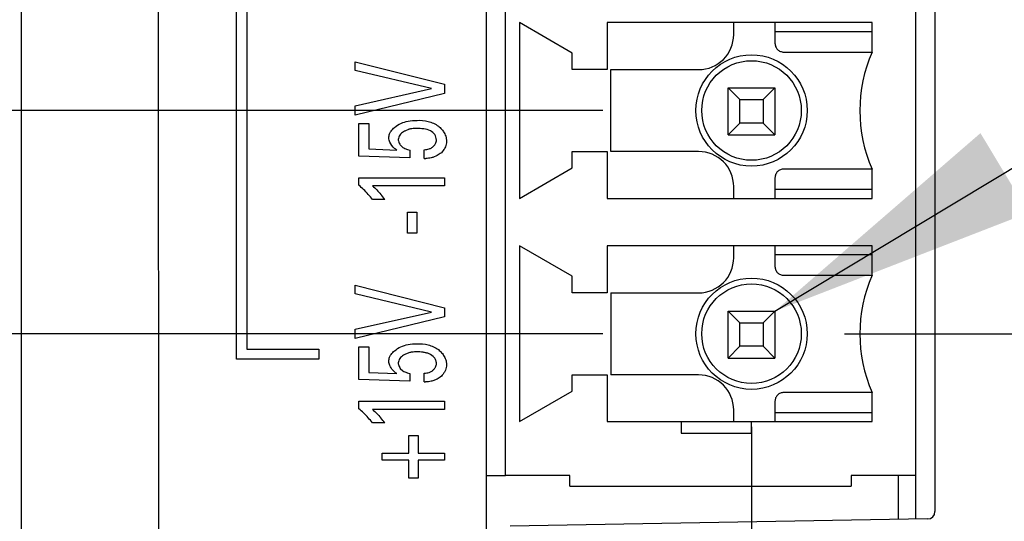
# Model space of a CAD drawing. Header units: inches. Extents: x 0 to 34, y 0 to 22.
# Tile 87 of 129: x 21.367 to 22.028, y 9.075 to 9.412. Entities that reach past the tile are written whole.
import ezdxf

# ---------------------------------------------------------------- set-up
doc = ezdxf.new("R2010")
doc.units = ezdxf.units.IN
doc.header["$LTSCALE"] = 1.87
doc.header["$MEASUREMENT"] = 0
doc.layers.get('0').update_dxf_attribs({"linetype": 'CONTINUOUS'})
doc.layers.add('DETAIL', color=7, linetype='CONTINUOUS')
doc.layers.add('DIMENSIONS', color=7, linetype='CONTINUOUS')
doc.styles.get("Standard").update_dxf_attribs({"font": 'txt', "width": 0.8})
doc.dimstyles.new('DIMSTYLE_2', dxfattribs={"dimtxt": 0.125, "dimasz": 0.18, "dimexe": 0.18, "dimexo": 0.0625, "dimgap": 0.09, "dimtad": 0, "dimtih": 1, "dimtoh": 1, "dimzin": 4, "dimdsep": 46, "dimtxsty": 'STANDARD', "dimblk": '_FILLED', "dimblk1": '_FILLED', "dimblk2": '_FILLED', "dimcen": 0.09, "dimadec": 0, "dimazin": 0, "dimtp": 0.02, "dimtm": 0.02, "dimtfac": 1, "dimtofl": 0, "dimtmove": 0, "dimatfit": 3, "dimldrblk": '_FILLED', "dimfxl": 1, "dimtolj": 1, "dimtzin": 4, "dimarcsym": 0})
doc.dimstyles.new('DIMSTYLE_3', dxfattribs={"dimtxt": 0.125, "dimasz": 0.18, "dimexe": 0.18, "dimexo": 0.0625, "dimgap": 0.09, "dimtad": 0, "dimtih": 1, "dimtoh": 1, "dimzin": 4, "dimdsep": 46, "dimtxsty": 'STANDARD', "dimblk": '_FILLED', "dimblk1": '_FILLED', "dimblk2": '_FILLED', "dimcen": 0.09, "dimadec": 0, "dimazin": 0, "dimtp": 0.02, "dimtm": 0.02, "dimtfac": 1, "dimtofl": 0, "dimtmove": 0, "dimatfit": 3, "dimldrblk": '_FILLED', "dimfxl": 1, "dimtolj": 1, "dimtzin": 4, "dimarcsym": 0})
doc.dimstyles.get("Standard").update_dxf_attribs({"dimtxt": 0.125, "dimasz": 0.18, "dimexe": 0.18, "dimexo": 0.0625, "dimgap": 0.09, "dimtad": 0, "dimtih": 1, "dimtoh": 1, "dimzin": 4, "dimdsep": 46, "dimtxsty": 'STANDARD', "dimblk": '_FILLED', "dimblk1": '_FILLED', "dimblk2": '_FILLED', "dimcen": 0.09, "dimadec": 0, "dimazin": 0, "dimtol": 1, "dimtp": 0.02, "dimtm": 0.02, "dimtfac": 1, "dimtofl": 0, "dimtmove": 0, "dimatfit": 3, "dimldrblk": '_FILLED', "dimfxl": 1, "dimtolj": 1, "dimtzin": 4, "dimarcsym": 0})

# ---------------------------------------------------------------- blocks, each defined once
blk = doc.blocks.new('*D43')
at = {"layer": 'DIMENSIONS', "color": 2, "linetype": 'CONTINUOUS'}
blk.add_line((21.92114, 9.20138), (23.02587, 9.20138), dxfattribs=at)
at = {"layer": 'DIMENSIONS', "color": 2, "linetype": 'CONTINUOUS', "insert": (23.08837, 9.26388), "char_height": 0.125, "width": 0.925, "attachment_point": 1, "line_spacing_factor": 0.9}
blk.add_mtext('1.81{\\Ftxt.shx;\\W1.000000;\\H0.125000; }[46]', dxfattribs=at)
blk = doc.blocks.new('_FILLED')
at = {"color": 0, "linetype": 'BYBLOCK'}
blk.add_solid([(0, 0), (-1, 0.1736), (-1, -0.1736)], dxfattribs=at)
blk = doc.blocks.new('*D44')
at = {"layer": 'DIMENSIONS', "color": 2, "linetype": 'CONTINUOUS'}
for p, q in [((20.61587, 10.27083), (20.46186, 10.27083)), ((20.61587, 9.35138), (20.61587, 10.27083)), ((21.75874, 9.35138), (20.49087, 9.35138)), ((21.75874, 9.20138), (20.49087, 9.20138)), ((20.61587, 9.20138), (20.61587, 8.84138))]:
    blk.add_line(p, q, dxfattribs=at)
at = {"layer": 'DIMENSIONS', "color": 2, "linetype": 'CONTINUOUS', "xscale": 0.18, "yscale": 0.18, "zscale": 0.18}
for p, rotation in [((20.61587, 9.35138), 270), ((20.61587, 9.20138), 90)]:
    blk.add_blockref('_FILLED', p, dxfattribs=dict(at, rotation=rotation))
at = {"layer": 'DIMENSIONS', "color": 2, "linetype": 'CONTINUOUS', "insert": (20.39936, 10.33333), "char_height": 0.125, "width": 1.225, "attachment_point": 3, "line_spacing_factor": 0.9}
blk.add_mtext('19X.15{\\Ftxt.shx;\\W1.000000;\\H0.125000; }[3.8]', dxfattribs=at)
blk = doc.blocks.new('*D45')
at = {"layer": 'DIMENSIONS', "color": 2, "linetype": 'CONTINUOUS'}
blk.add_line((21.85864, 9.13888), (21.85864, 6.70279), dxfattribs=at)
at = {"layer": 'DIMENSIONS', "color": 2, "linetype": 'CONTINUOUS', "insert": (21.79614, 6.64029), "char_height": 0.125, "width": 1.025, "attachment_point": 3, "rotation": 90, "line_spacing_factor": 0.9}
blk.add_mtext('.48{\\Ftxt.shx;\\W1.000000;\\H0.125000; }[12.2]', dxfattribs=at)

msp = doc.modelspace()

# ---------------------------------------------------------------- linework, layer by layer
at = {"color": 6, "linetype": 'CONTINUOUS'}
for p, q in [((21.68037, 12.17302), (21.68037, 8.92178)), ((21.98187, 12.1697), (21.98187, 9.08188)), ((21.45942, 10.26306), (21.46096, 7.4017)), ((21.36787, 10.25979), (21.36787, 7.49479)), ((21.73807, 9.38996), (21.70264, 9.41044)), ((21.70264, 9.41044), (21.70264, 9.29233)), ((21.93965, 9.41044), (21.7617, 9.41044)), ((21.7617, 9.41044), (21.7617, 9.37894)), ((21.93965, 9.39063), (21.93965, 9.41044)), ((21.87439, 9.40453), (21.93965, 9.40453)), ((21.73807, 9.37894), (21.73807, 9.38996)), ((21.7617, 9.37894), (21.73807, 9.37894)), ((21.76415, 9.37882), (21.82304, 9.37882)), ((21.76415, 9.32382), (21.76415, 9.37882)), ((21.84289, 9.36654), (21.87439, 9.36654)), ((21.84289, 9.36654), (21.85076, 9.35866)), ((21.84289, 9.33504), (21.84289, 9.36654)), ((21.87439, 9.36654), (21.86651, 9.35866)), ((21.87439, 9.36654), (21.87439, 9.33504)), ((21.85076, 9.35866), (21.86651, 9.35866)), ((21.85076, 9.34292), (21.85076, 9.35866)), ((21.86651, 9.35866), (21.86651, 9.34292)), ((21.85076, 9.34292), (21.84289, 9.33504)), ((21.86651, 9.34292), (21.85076, 9.34292)), ((21.87439, 9.33504), (21.86651, 9.34292)), ((21.84289, 9.33504), (21.87439, 9.33504)), ((21.73807, 9.32382), (21.7617, 9.32382)), ((21.73807, 9.3128), (21.73807, 9.32382)), ((21.7617, 9.32382), (21.7617, 9.29233)), ((21.82304, 9.32382), (21.76415, 9.32382)), ((21.70264, 9.29233), (21.73807, 9.3128)), ((21.93965, 9.29233), (21.93965, 9.31189)), ((21.93965, 9.29823), (21.87439, 9.29823)), ((21.7617, 9.29233), (21.93965, 9.29233)), ((21.73807, 9.23996), (21.70264, 9.26044)), ((21.70264, 9.26044), (21.70264, 9.14233)), ((21.93965, 9.26044), (21.7617, 9.26044)), ((21.7617, 9.26044), (21.7617, 9.22894)), ((21.87439, 9.25453), (21.93965, 9.25453)), ((21.7617, 9.22894), (21.73807, 9.22894)), ((21.76415, 9.22882), (21.82304, 9.22882)), ((21.76415, 9.22882), (21.76415, 9.1737)), ((21.84289, 9.21654), (21.87439, 9.21654)), ((21.84289, 9.21654), (21.85076, 9.20866)), ((21.84289, 9.18504), (21.84289, 9.21654)), ((21.87439, 9.21654), (21.86651, 9.20866)), ((21.87439, 9.21654), (21.87439, 9.18504)), ((21.85076, 9.20866), (21.86651, 9.20866)), ((21.85076, 9.19292), (21.85076, 9.20866)), ((21.86651, 9.20866), (21.86651, 9.19292)), ((21.85076, 9.19292), (21.84289, 9.18504)), ((21.86651, 9.19292), (21.85076, 9.19292)), ((21.87439, 9.18504), (21.86651, 9.19292)), ((21.84289, 9.18504), (21.87439, 9.18504)), ((21.73807, 9.17378), (21.7617, 9.17378)), ((21.73807, 9.1628), (21.73807, 9.17378)), ((21.7617, 9.17378), (21.7617, 9.14233)), ((21.82304, 9.1737), (21.76415, 9.1737)), ((21.70264, 9.14233), (21.73807, 9.1628)), ((21.93965, 9.14233), (21.93965, 9.16189)), ((21.84666, 9.14233), (21.84666, 9.15008)), ((21.93965, 9.14823), (21.87439, 9.14823)), ((21.7617, 9.14233), (21.93965, 9.14233)), ((21.81139, 9.13445), (21.85864, 9.13445)), ((21.73659, 9.10611), (21.69328, 9.10611)), ((21.96887, 9.10611), (21.92557, 9.10611)), ((21.96887, 9.10611), (21.96887, 9.07674)), ((21.73659, 9.09902), (21.92557, 9.09902)), ((21.97696, 9.07688), (21.69637, 9.07198))]:
    msp.add_line(p, q, dxfattribs=at)
at = {"color": 7, "linetype": 'CONTINUOUS'}
for p, q in [((21.69328, 9.10611), (21.69328, 12.14548)), ((21.96887, 12.14548), (21.96887, 9.10611)), ((21.51264, 9.18417), (21.51264, 9.48398)), ((21.51953, 9.47708), (21.51953, 9.19107)), ((21.84666, 9.40244), (21.84666, 9.41042)), ((21.87439, 9.41042), (21.87439, 9.39654)), ((21.88029, 9.39063), (21.93965, 9.39063)), ((21.59233, 9.38404), (21.65241, 9.36899)), ((21.59233, 9.37834), (21.59233, 9.38404)), ((21.64366, 9.36611), (21.59233, 9.37834)), ((21.65241, 9.36899), (21.65241, 9.36277)), ((21.59233, 9.3545), (21.64366, 9.36611)), ((21.65241, 9.36277), (21.59233, 9.34823)), ((21.59233, 9.34823), (21.59233, 9.3545)), ((21.59483, 9.34267), (21.60157, 9.34267)), ((21.59483, 9.32067), (21.59483, 9.34267)), ((21.60157, 9.34267), (21.60157, 9.32553)), ((21.62847, 9.33873), (21.62557, 9.33759)), ((21.65339, 9.33327), (21.65374, 9.33079)), ((21.60157, 9.32553), (21.62022, 9.3248)), ((21.62264, 9.32819), (21.62428, 9.32661)), ((21.62572, 9.32582), (21.62735, 9.32524)), ((21.62735, 9.32524), (21.62911, 9.3248)), ((21.62911, 9.3248), (21.62911, 9.31964)), ((21.63875, 9.31915), (21.63875, 9.32504)), ((21.64951, 9.32238), (21.64747, 9.32104)), ((21.62911, 9.31964), (21.59483, 9.32067)), ((21.64747, 9.32104), (21.64454, 9.31989)), ((21.93962, 9.31197), (21.88029, 9.31201)), ((21.59483, 9.30611), (21.65241, 9.30611)), ((21.59483, 9.30109), (21.59483, 9.30611)), ((21.65241, 9.30611), (21.65241, 9.30068)), ((21.87439, 9.30611), (21.87439, 9.29233)), ((21.65241, 9.30068), (21.60391, 9.30068)), ((21.84666, 9.29233), (21.84666, 9.3002)), ((21.61222, 9.29157), (21.60391, 9.29157)), ((21.62737, 9.28308), (21.63368, 9.28308)), ((21.62737, 9.26886), (21.62737, 9.28308)), ((21.63368, 9.28308), (21.63368, 9.26886)), ((21.63368, 9.26886), (21.62737, 9.26886)), ((21.84666, 9.25244), (21.84666, 9.26042)), ((21.87439, 9.26042), (21.87439, 9.24654)), ((21.93965, 9.24063), (21.93965, 9.26044)), ((21.73807, 9.22894), (21.73807, 9.23996)), ((21.88029, 9.24063), (21.93965, 9.24063)), ((21.59233, 9.23389), (21.65241, 9.21884)), ((21.59233, 9.22817), (21.59233, 9.23389)), ((21.64366, 9.21596), (21.59233, 9.22817)), ((21.65241, 9.21884), (21.65241, 9.21263)), ((21.59233, 9.20435), (21.64366, 9.21596)), ((21.65241, 9.21263), (21.59233, 9.19806)), ((21.59233, 9.19806), (21.59233, 9.20435)), ((21.51953, 9.19107), (21.56796, 9.19107)), ((21.56796, 9.19107), (21.56796, 9.18417)), ((21.59483, 9.19253), (21.60157, 9.19253)), ((21.59483, 9.1705), (21.59483, 9.19253)), ((21.60157, 9.19253), (21.60157, 9.17538)), ((21.56796, 9.18417), (21.51264, 9.18417)), ((21.62846, 9.18858), (21.62557, 9.18743)), ((21.62264, 9.17802), (21.62428, 9.17644)), ((21.65339, 9.18312), (21.65374, 9.18064)), ((21.62911, 9.16949), (21.59483, 9.1705)), ((21.60157, 9.17538), (21.62022, 9.17465)), ((21.62572, 9.17566), (21.62735, 9.17508)), ((21.62911, 9.17465), (21.62911, 9.16949)), ((21.63875, 9.16898), (21.63875, 9.17487)), ((21.64743, 9.17085), (21.64452, 9.16971)), ((21.64951, 9.17221), (21.64743, 9.17085)), ((21.93965, 9.16189), (21.88029, 9.16189)), ((21.59483, 9.15596), (21.65241, 9.15596)), ((21.59483, 9.15094), (21.59483, 9.15596)), ((21.65241, 9.15053), (21.60391, 9.15053)), ((21.65241, 9.15596), (21.65241, 9.15053)), ((21.87439, 9.15599), (21.87439, 9.14233)), ((21.61222, 9.14142), (21.60391, 9.14142)), ((21.81139, 9.14233), (21.81139, 9.13445)), ((21.85864, 9.13445), (21.85864, 9.14233)), ((21.62826, 9.13309), (21.63469, 9.13309)), ((21.62826, 9.12105), (21.62826, 9.13309)), ((21.63469, 9.13309), (21.63469, 9.12105)), ((21.61054, 9.12105), (21.62826, 9.12105)), ((21.61054, 9.1163), (21.61054, 9.12105)), ((21.63469, 9.12105), (21.65241, 9.12105)), ((21.65241, 9.12105), (21.65241, 9.1163)), ((21.62826, 9.1163), (21.61054, 9.1163)), ((21.62826, 9.10423), (21.62826, 9.1163)), ((21.65241, 9.1163), (21.63469, 9.1163)), ((21.63469, 9.1163), (21.63469, 9.10423)), ((21.63469, 9.10423), (21.62826, 9.10423)), ((21.68037, 9.10611), (21.69328, 9.10611)), ((21.73659, 9.09902), (21.73659, 9.10611)), ((21.92557, 9.10611), (21.92557, 9.09902)), ((21.95706, 9.10611), (21.95706, 9.07654))]:
    msp.add_line(p, q, dxfattribs=at)
at = {"color": 6, "linetype": 'CONTINUOUS'}
for centre, radius in [((21.85864, 9.35138), 0.0374), ((21.85864, 9.35138), 0.03346), ((21.85864, 9.20138), 0.0374), ((21.85864, 9.20138), 0.03346)]:
    msp.add_circle(centre, radius, dxfattribs=at)
for centre, radius, start, end in [((21.82304, 9.40244), 0.02362, 270, 360), ((22.02986, 9.35126), 0.09843, 156.42182, 203.57818), ((21.82304, 9.3002), 0.02362, 0, 90), ((21.82304, 9.25244), 0.02362, 270, 360), ((22.02986, 9.20126), 0.09843, 156.42182, 203.57818), ((21.82304, 9.15008), 0.02362, 0, 90), ((21.97687, 9.08188), 0.005, 271, 360)]:
    msp.add_arc(centre, radius, start, end, dxfattribs=at)
at = {"color": 7, "linetype": 'CONTINUOUS'}
for centre, radius, start, end in [((21.63127, 9.32733), 0.01173, 119.0539, 123.22471), ((21.63233, 9.32391), 0.01532, 101.09689, 104.6084), ((21.62958, 9.33456), 0.00956, 236.29402, 246.11512), ((21.63904, 9.34161), 0.02246, 269.25718, 271.63652), ((21.56425, 9.26362), 0.04836, 45.79669, 50.78258), ((21.57117, 9.26299), 0.05002, 34.84352, 39.78674), ((21.63129, 9.17719), 0.01173, 119.17932, 123.35273), ((21.63234, 9.17381), 0.01527, 101.18567, 104.70709), ((21.62971, 9.18471), 0.00989, 236.73297, 246.20886), ((21.63265, 9.19309), 0.01878, 253.59232, 259.11148), ((21.63905, 9.19132), 0.02234, 269.24442, 271.54528), ((21.56416, 9.11338), 0.0485, 45.79516, 50.76763), ((21.5712, 9.11286), 0.04998, 34.84534, 39.79182)]:
    msp.add_arc(centre, radius, start, end, dxfattribs=at)
for points, knots in [([(21.87439, 9.39654), (21.87441, 9.39577), (21.87464, 9.39461), (21.87535, 9.39323), (21.87608, 9.39233), (21.87699, 9.39159), (21.87836, 9.39088), (21.87953, 9.39066), (21.88029, 9.39063)], [0, 0, 0, 0, 0.249295, 0.374529, 0.500001, 0.625471, 0.750702, 1, 1, 1, 1]), ([(21.61878, 9.34004), (21.62006, 9.34112), (21.62296, 9.34293), (21.62621, 9.34393), (21.62786, 9.34425)], [0, 0, 0, 0, 0.499908, 1, 1, 1, 1]), ([(21.63385, 9.34476), (21.63637, 9.34484), (21.64146, 9.34447), (21.64623, 9.34235), (21.64822, 9.34081)], [0, 0, 0, 0, 0.500281, 1, 1, 1, 1]), ([(21.61488, 9.33307), (21.61488, 9.33399), (21.61517, 9.33524), (21.61571, 9.33635), (21.61586, 9.33662)], [0, 0, 0, 0, 0.747855, 1, 1, 1, 1]), ([(21.61586, 9.33662), (21.61604, 9.33695), (21.61684, 9.33823), (21.61791, 9.33932), (21.61878, 9.34004)], [0, 0, 0, 0, 0.250748, 1, 1, 1, 1]), ([(21.62484, 9.33714), (21.62436, 9.33683), (21.62343, 9.33613), (21.62264, 9.33527), (21.6223, 9.3348)], [0, 0, 0, 0, 0.500409, 1, 1, 1, 1]), ([(21.63368, 9.33928), (21.63261, 9.3393), (21.63116, 9.33924), (21.62974, 9.33901), (21.62938, 9.33894)], [0, 0, 0, 0, 0.749534, 1, 1, 1, 1]), ([(21.64284, 9.33764), (21.64146, 9.33837), (21.63836, 9.33914), (21.63525, 9.33933), (21.63368, 9.33928)], [0, 0, 0, 0, 0.500043, 1, 1, 1, 1]), ([(21.64691, 9.33152), (21.64689, 9.33279), (21.64603, 9.33537), (21.64397, 9.33704), (21.64284, 9.33764)], [0, 0, 0, 0, 0.499294, 1, 1, 1, 1]), ([(21.64822, 9.34081), (21.64901, 9.3402), (21.65048, 9.33883), (21.65164, 9.3372), (21.65213, 9.33633)], [0, 0, 0, 0, 0.499302, 1, 1, 1, 1]), ([(21.62022, 9.3248), (21.61974, 9.32514), (21.61788, 9.32659), (21.61626, 9.32846), (21.61556, 9.33008)], [0, 0, 0, 0, 0.251101, 1, 1, 1, 1]), ([(21.6223, 9.3348), (21.622, 9.33438), (21.6215, 9.33344), (21.62128, 9.3324), (21.62127, 9.33188)], [0, 0, 0, 0, 0.501184, 1, 1, 1, 1]), ([(21.62127, 9.33188), (21.62127, 9.33154), (21.62142, 9.33022), (21.62204, 9.32897), (21.62264, 9.32819)], [0, 0, 0, 0, 0.250889, 1, 1, 1, 1]), ([(21.64583, 9.32838), (21.64599, 9.32862), (21.64655, 9.32958), (21.64687, 9.33069), (21.64691, 9.33152)], [0, 0, 0, 0, 0.252374, 1, 1, 1, 1]), ([(21.65374, 9.33079), (21.65373, 9.3304), (21.65359, 9.32883), (21.6531, 9.3273), (21.65258, 9.32624)], [0, 0, 0, 0, 0.249257, 1, 1, 1, 1]), ([(21.63875, 9.32504), (21.63983, 9.32507), (21.64127, 9.32527), (21.64261, 9.32579), (21.64294, 9.32594)], [0, 0, 0, 0, 0.749544, 1, 1, 1, 1]), ([(21.64294, 9.32594), (21.64351, 9.32622), (21.6446, 9.32691), (21.64547, 9.32786), (21.64583, 9.32838)], [0, 0, 0, 0, 0.49967, 1, 1, 1, 1]), ([(21.65258, 9.32624), (21.65239, 9.32587), (21.65158, 9.32443), (21.65047, 9.32316), (21.64951, 9.32238)], [0, 0, 0, 0, 0.251482, 1, 1, 1, 1]), ([(21.64454, 9.31989), (21.64414, 9.31978), (21.64255, 9.31938), (21.64091, 9.3192), (21.63968, 9.31916)], [0, 0, 0, 0, 0.250837, 1, 1, 1, 1]), ([(21.88029, 9.31201), (21.87953, 9.31198), (21.87836, 9.31176), (21.87699, 9.31105), (21.87608, 9.31031), (21.87535, 9.30941), (21.87464, 9.30803), (21.87441, 9.30687), (21.87439, 9.30611)], [0, 0, 0, 0, 0.249295, 0.374529, 0.500001, 0.625471, 0.750702, 1, 1, 1, 1]), ([(21.60391, 9.29157), (21.60299, 9.29275), (21.6011, 9.29507), (21.59904, 9.29725), (21.59797, 9.29829)], [0, 0, 0, 0, 0.500013, 1, 1, 1, 1]), ([(21.87439, 9.24654), (21.87441, 9.24577), (21.87464, 9.24461), (21.87535, 9.24323), (21.87608, 9.24233), (21.87699, 9.24159), (21.87836, 9.24088), (21.87953, 9.24066), (21.88029, 9.24063)], [0, 0, 0, 0, 0.249295, 0.374529, 0.500001, 0.625471, 0.750702, 1, 1, 1, 1]), ([(21.61877, 9.18988), (21.62006, 9.19096), (21.62295, 9.19277), (21.6262, 9.19378), (21.62785, 9.1941)], [0, 0, 0, 0, 0.499909, 1, 1, 1, 1]), ([(21.63385, 9.19461), (21.63637, 9.19469), (21.64146, 9.19433), (21.64623, 9.1922), (21.64822, 9.19066)], [0, 0, 0, 0, 0.500281, 1, 1, 1, 1]), ([(21.64822, 9.19066), (21.64901, 9.19005), (21.65048, 9.18868), (21.65165, 9.18704), (21.65214, 9.18617)], [0, 0, 0, 0, 0.499298, 1, 1, 1, 1]), ([(21.61488, 9.1829), (21.61488, 9.18382), (21.61517, 9.18506), (21.61571, 9.18618), (21.61586, 9.18645)], [0, 0, 0, 0, 0.74786, 1, 1, 1, 1]), ([(21.61586, 9.18645), (21.61604, 9.18678), (21.61684, 9.18806), (21.61791, 9.18915), (21.61877, 9.18988)], [0, 0, 0, 0, 0.250749, 1, 1, 1, 1]), ([(21.6223, 9.18463), (21.622, 9.18421), (21.6215, 9.18327), (21.62128, 9.18222), (21.62127, 9.1817)], [0, 0, 0, 0, 0.501185, 1, 1, 1, 1]), ([(21.62484, 9.18698), (21.62435, 9.18667), (21.62343, 9.18596), (21.62263, 9.18511), (21.6223, 9.18463)], [0, 0, 0, 0, 0.500405, 1, 1, 1, 1]), ([(21.63368, 9.18914), (21.6326, 9.18916), (21.63116, 9.18909), (21.62973, 9.18886), (21.62938, 9.18879)], [0, 0, 0, 0, 0.749535, 1, 1, 1, 1]), ([(21.64691, 9.18138), (21.6469, 9.18209), (21.64662, 9.18352), (21.6452, 9.18603), (21.64274, 9.18772), (21.64003, 9.18856), (21.63793, 9.18894), (21.63581, 9.18914), (21.63439, 9.18916), (21.63368, 9.18914)], [0, 0, 0, 0, 0.125342, 0.251273, 0.500225, 0.625192, 0.750542, 0.875398, 1, 1, 1, 1]), ([(21.62022, 9.17465), (21.61925, 9.17533), (21.61742, 9.17685), (21.61603, 9.17883), (21.61556, 9.17991)], [0, 0, 0, 0, 0.500203, 1, 1, 1, 1]), ([(21.62127, 9.1817), (21.62127, 9.18137), (21.62142, 9.18005), (21.62204, 9.1788), (21.62264, 9.17802)], [0, 0, 0, 0, 0.250889, 1, 1, 1, 1]), ([(21.64294, 9.17578), (21.64352, 9.17605), (21.64461, 9.17674), (21.64548, 9.1777), (21.64583, 9.17823)], [0, 0, 0, 0, 0.499622, 1, 1, 1, 1]), ([(21.64583, 9.17823), (21.64599, 9.17846), (21.64656, 9.17943), (21.64687, 9.18054), (21.64691, 9.18138)], [0, 0, 0, 0, 0.25239, 1, 1, 1, 1]), ([(21.65374, 9.18064), (21.65373, 9.18025), (21.65359, 9.17867), (21.6531, 9.17713), (21.65257, 9.17607)], [0, 0, 0, 0, 0.249259, 1, 1, 1, 1]), ([(21.63875, 9.17487), (21.63983, 9.1749), (21.64128, 9.17509), (21.64262, 9.17562), (21.64294, 9.17578)], [0, 0, 0, 0, 0.749568, 1, 1, 1, 1]), ([(21.65257, 9.17607), (21.65239, 9.1757), (21.65158, 9.17426), (21.65047, 9.17299), (21.64951, 9.17221)], [0, 0, 0, 0, 0.251496, 1, 1, 1, 1]), ([(21.64452, 9.16971), (21.64412, 9.1696), (21.64253, 9.1692), (21.64088, 9.16902), (21.63965, 9.16899)], [0, 0, 0, 0, 0.250859, 1, 1, 1, 1]), ([(21.88029, 9.16189), (21.87953, 9.16187), (21.87836, 9.16164), (21.87699, 9.16093), (21.87608, 9.1602), (21.87535, 9.15929), (21.87464, 9.15792), (21.87441, 9.15675), (21.87439, 9.15599)], [0, 0, 0, 0, 0.249295, 0.374529, 0.500001, 0.625471, 0.750702, 1, 1, 1, 1]), ([(21.60391, 9.14142), (21.60299, 9.14261), (21.6011, 9.14492), (21.59904, 9.1471), (21.59797, 9.14814)], [0, 0, 0, 0, 0.500013, 1, 1, 1, 1])]:
    msp.add_open_spline(points, degree=3, knots=knots, dxfattribs=at)
for points in [[(21.62786, 9.34425), (21.62982, 9.34464), (21.63184, 9.34477), (21.63385, 9.34476)], [(21.65213, 9.33633), (21.65268, 9.33537), (21.65311, 9.33434), (21.65339, 9.33327)], [(21.61556, 9.33008), (21.61516, 9.33102), (21.61493, 9.33205), (21.61488, 9.33307)], [(21.60391, 9.30068), (21.60598, 9.29898), (21.60789, 9.29706), (21.60961, 9.295)], [(21.62785, 9.1941), (21.62982, 9.19449), (21.63184, 9.19463), (21.63385, 9.19461)], [(21.65214, 9.18617), (21.65268, 9.18521), (21.65311, 9.18418), (21.65339, 9.18312)], [(21.61556, 9.17991), (21.61516, 9.18085), (21.61492, 9.18188), (21.61488, 9.1829)], [(21.60391, 9.15053), (21.60598, 9.14884), (21.60789, 9.14691), (21.60961, 9.14485)]]:
    msp.add_open_spline(points, degree=3, dxfattribs=at)

# ---------------------------------------------------------------- dimensions: what is measured, and where the dimension line sits
at = {"layer": 'DIMENSIONS', "color": 2, "linetype": 'CONTINUOUS'}
dim = msp.add_linear_dim(base=(20.61587, 9.20138), p1=(21.75874, 9.35138), p2=(21.75874, 9.20138), angle=270, text='19X<>', dimstyle='DIMSTYLE_3', dxfattribs=at)
dim.commit()
dim.dimension.update_dxf_attribs({"geometry": '*D44', "text_midpoint": (19.58686, 10.27083), "dimtype": 160})
for feature_location, offset, dtype, origin, picture, middle in [((21.92114, 9.20138), (1.10474, 0), 0, (21.85864, 7.39046), '*D43', (23.55087, 9.20138)), ((21.85864, 9.13888), (0, -2.43609), 1, (22.33837, 9.20138), '*D45', (21.97066, 5.94899))]:
    dim = msp.add_ordinate_dim(feature_location=feature_location, offset=offset, dtype=dtype, origin=origin, dimstyle='DIMSTYLE_2', dxfattribs=at)
    dim.commit()
    dim.dimension.update_dxf_attribs({"geometry": picture, "text_midpoint": middle})

# ---------------------------------------------------------------- leaders
at = {"layer": 'DETAIL', "color": 2, "linetype": 'CONTINUOUS'}
msp.add_leader([(21.87439, 9.21654), (23.08837, 9.94763), (23.26837, 9.94763)], dimstyle='STANDARD', override={"dimtad": 0}, dxfattribs=at)

doc.saveas('drawing.dxf')
